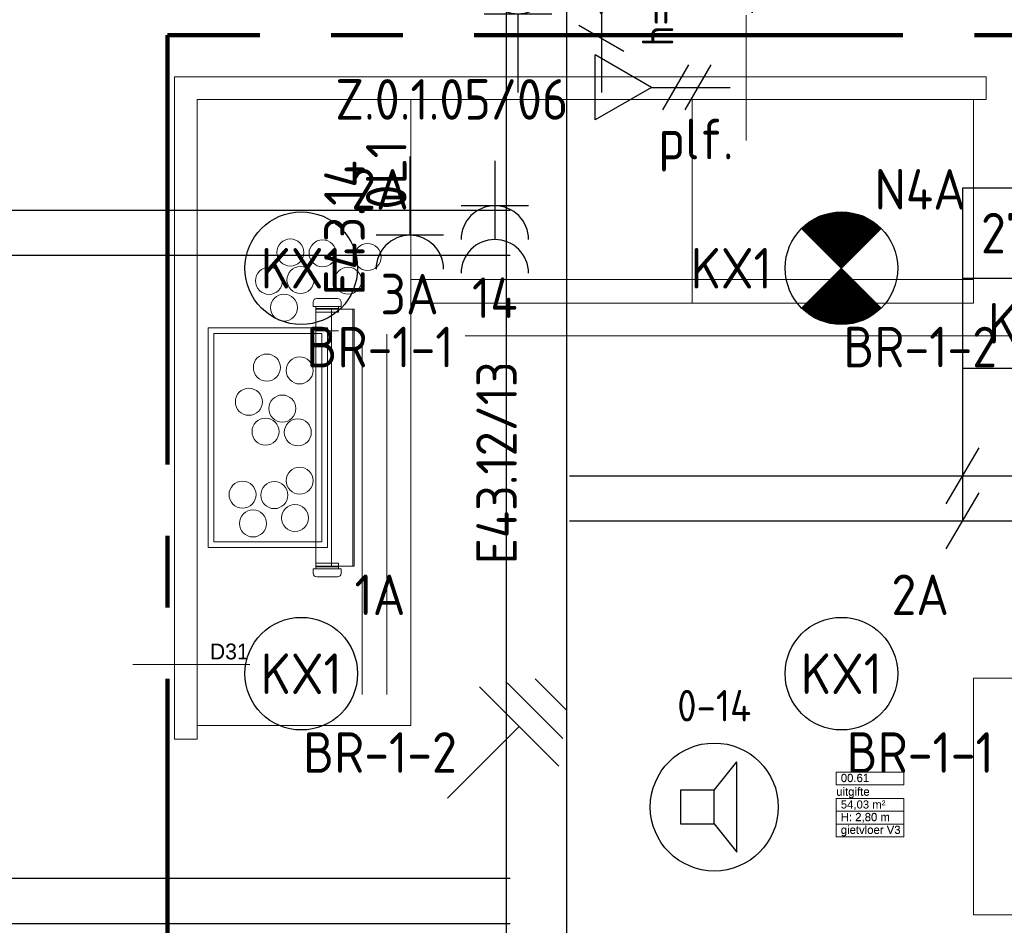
# Model space of a CAD drawing. Header units: millimetres. Extents: x -39149 to 267781, y -2340 to 58540.
# Tile 54 of 244: x 24236 to 28610, y 2483 to 6503. Entities that reach past the tile are written whole.
import ezdxf
from ezdxf.enums import TextEntityAlignment as Align

# ---------------------------------------------------------------- set-up
doc = ezdxf.new("R2010")
doc.units = ezdxf.units.MM
doc.header["$LTSCALE"] = 100
doc.header["$MEASUREMENT"] = 0
for name, pattern in [('B0605', [141, 70, -35, 1, -35]), ('B0703', [93.740001, 62.5, -31.240001]), ('CENTER2', [28.575, 19.05, -3.175, 3.175, -3.175]), ('E_GOOT2', [2000, 1000, 1000])]:
    doc.linetypes.add(name, pattern=pattern)
for name, color, linetype in [('45 Plafond', 7, 'Continuous'), ('73 Keuken', 7, 'Continuous'), ('82 Interieur', 7, 'Continuous'), ('A Markers details', 7, 'Continuous'), ('A Stramien', 7, 'Continuous'), ('AL$1A---_ALGEMEEN', 8, 'Continuous'), ('AL$1A---_ALGEMEEN--bestaand', 9, 'Continuous'), ('EL6121--', 3, 'Continuous'), ('EL6122--_L', 4, 'Continuous'), ('EL6131--_KG', 3, 'Continuous'), ('EL6222--_KRACHT_230', 3, 'Continuous'), ('EL6311--_LICHT_BINNEN', 3, 'Continuous'), ('EL6421--_GELUID', 3, 'Continuous'), ('EL6441--_DATACOM', 3, 'Continuous'), ('handhaven - AL$1A---_ALGEMEEN', 8, 'Continuous'), ('INDELING--bestaand', 7, 'Continuous'), ('Z Ruimteoppervlak', 7, 'Continuous'), ('Z Ruimteoppervlak Zone label', 7, 'Continuous'), ('Z Ruimteoppervlak Zone tekst', 7, 'Continuous')]:
    doc.layers.add(name, color=color, linetype=linetype)
doc.styles.add('buro-012', font='isocp.shx', dxfattribs={"height": 120})
doc.styles.add('BURO-018', font='isocp.shx', dxfattribs={"height": 180})
doc.styles.add('GENERATED_STYLE_1', font='arial.ttf')
doc.styles.add('GENERATED_STYLE_2', font='swiss.ttf')
doc.styles.add('GENERATED_STYLE_3', font='swiss.ttf', dxfattribs={"width": 0.96})
doc.styles.add('STABICAD-018', font='ISOCP.SHX', dxfattribs={"height": 1.8})
doc.styles.get("Standard").update_dxf_attribs({"font": 'txt', "bigfont": 'BIGFONT.SHX'})

# ---------------------------------------------------------------- blocks, each defined once
blk = doc.blocks.new('uitgifte_00.61_46_7', base_point=(28014, 3021.3))
at = {"layer": 'Z Ruimteoppervlak Zone label', "color": 8, "linetype": 'Continuous', "lineweight": 0}
for p, q in [((27863.6, 3162.7), (28164.3, 3162.7)), ((27863.6, 3106.1), (27863.6, 3162.7)), ((28164.3, 3162.7), (28164.3, 3106.1)), ((28164.3, 3106.1), (27863.6, 3106.1)), ((27863.6, 3045.8), (28164.3, 3045.8)), ((27863.6, 2989.2), (27863.6, 3045.8)), ((28164.3, 3045.8), (28164.3, 2989.2)), ((28164.3, 2989.2), (27863.6, 2989.2)), ((27863.6, 2989.2), (28164.3, 2989.2)), ((27863.6, 2932.6), (27863.6, 2989.2)), ((28164.3, 2989.2), (28164.3, 2932.6)), ((28164.3, 2932.6), (27863.6, 2932.6)), ((27863.6, 2932.6), (28164.3, 2932.6)), ((27863.6, 2876.1), (27863.6, 2932.6)), ((28164.3, 2932.6), (28164.3, 2876.1)), ((28164.3, 2876.1), (27863.6, 2876.1))]:
    blk.add_line(p, q, dxfattribs=at)
at = {"linetype": 'Continuous', "lineweight": 0, "flags": 1}
for tag in ['ROOM_AREA', 'ROOM_PERIM', 'ROOM_WALLS_SURF', 'ROOM_DOORS_SURF', 'ROOM_WINDS_SURF', 'ROOM_BASELEV', 'ROOM_NET_AREA', 'ROOM_REDUCED_AREA', 'ROOM_CALC_AREA', 'ROOM_VOLUME']:
    blk.add_attdef(tag, text='', height=2000, dxfattribs=at).set_placement((28014, 2449.9), align=Align.BOTTOM_LEFT)
at = {"layer": 'Z Ruimteoppervlak Zone tekst', "color": 2, "lineweight": 0, "insert": (27883.6, 3037.6), "char_height": 36, "attachment_point": 1, "style": 'GENERATED_STYLE_1'}
blk.add_mtext('{54,03 m²}', dxfattribs=at)
at = {"layer": 'Z Ruimteoppervlak Zone tekst', "color": 2, "lineweight": 0}
for tag, style, p in [('ROOM_NUMBER', 'GENERATED_STYLE_1', (27883.6, 3107.8)), ('ROOM_NAME', 'GENERATED_STYLE_2', (27863.6, 3047.2)), ('ROOM_HEIGHT', 'GENERATED_STYLE_1', (27883.6, 2934.3)), ('BASEC', 'GENERATED_STYLE_1', (27883.6, 2877.8))]:
    blk.add_attdef(tag, text='', height=36, dxfattribs=dict(at, style=style)).set_placement(p, align=Align.BOTTOM_LEFT)
blk = doc.blocks.new('Slab_152_7', base_point=(61.5, 11625))
at = {"layer": '45 Plafond', "color": 8, "linetype": 'Continuous', "lineweight": 0}
blk.add_lwpolyline([(61.5, 11625), (7161.5, 11625), (7161.5, 7850), (18261.5, 7850), (18261.5, 10250), (18050.2, 10250), (18050.2, 11625), (35849.9, 11625), (35849.9, 11400), (36099.9, 11400), (36099.9, 12175), (39053.2, 12175), (39053.2, 11445), (43211.5, 11445), (43211.5, 10132), (43211.5, 5466.1), (41411.5, 5466.1), (41411.5, 10199.6), (34211.5, 10199.6), (34211.5, 612.1, -0.138201), (61.5, 5162.9)], format="xyb", close=True, dxfattribs=at)
blk = doc.blocks.new('Slab_202_7', base_point=(28473.7, 6149.6))
at = {"layer": '82 Interieur', "color": 8, "linetype": 'Continuous', "lineweight": 0}
blk.add_lwpolyline([(28473.7, 6149.6), (28473.7, 5349.6), (27223.7, 5349.6), (27223.7, 6149.6)], close=True, dxfattribs=at)
blk = doc.blocks.new('Slab_204_7', base_point=(30473.7, 2529.6))
at = {"layer": '82 Interieur', "color": 8, "linetype": 'Continuous', "lineweight": 0}
blk.add_lwpolyline([(30473.7, 2529.6), (28473.7, 2529.6), (28473.7, 3579.6), (30473.7, 3579.6)], close=True, dxfattribs=at)
blk = doc.blocks.new('Slab_213_7', base_point=(28529.8, 6249.7))
at = {"layer": '82 Interieur', "color": 8, "linetype": 'Continuous', "lineweight": 0}
blk.add_lwpolyline([(28529.8, 6249.7), (28529.8, 6149.7), (25023.7, 6149.7), (25023.7, 3309.8), (24923.7, 3309.8), (24923.7, 6249.7)], close=True, dxfattribs=at)
blk = doc.blocks.new('Slab_214_7', base_point=(25973.7, 6149.6))
at = {"layer": '82 Interieur', "color": 8, "linetype": 'Continuous', "lineweight": 0}
blk.add_lwpolyline([(25973.7, 6149.6), (25023.7, 6149.6), (25023.7, 3369.8), (25973.7, 3369.8), (25973.7, 5245.7)], close=True, dxfattribs=at)
blk = doc.blocks.new('Slab_215_7', base_point=(27223.7, 6149.6))
at = {"layer": '82 Interieur', "color": 8, "linetype": 'Continuous', "lineweight": 0}
blk.add_lwpolyline([(27223.7, 6149.6), (25973.7, 6149.6), (25973.7, 5349.6), (27223.7, 5349.6)], close=True, dxfattribs=at)
blk = doc.blocks.new('Slab_216_7', base_point=(25973.7, 5349.6))
at = {"layer": '82 Interieur', "color": 8, "linetype": 'Continuous', "lineweight": 0}
blk.add_lwpolyline([(25973.7, 5349.6), (25973.7, 5245.7), (27223.7, 5245.7), (27223.7, 5349.6)], close=True, dxfattribs=at)
blk = doc.blocks.new('Slab_217_7', base_point=(27223.7, 5349.6))
at = {"layer": '82 Interieur', "color": 8, "linetype": 'Continuous', "lineweight": 0}
blk.add_lwpolyline([(27223.7, 5349.6), (27223.7, 5245.7), (28473.7, 5245.7), (28473.7, 5349.6)], close=True, dxfattribs=at)
blk = doc.blocks.new('Slab_225_7', base_point=(25072.7, 5135.2))
at = {"layer": '82 Interieur', "color": 8, "linetype": 'Continuous', "lineweight": 0}
blk.add_lwpolyline([(25072.7, 5135.2), (25602.7, 5135.2), (25602.7, 4160.2), (25072.7, 4160.2)], close=True, dxfattribs=at)
blk = doc.blocks.new('Slab_226_7', base_point=(25097.7, 5110.2))
at = {"layer": '82 Interieur', "color": 8, "linetype": 'Continuous', "lineweight": 0}
blk.add_lwpolyline([(25097.7, 5110.2), (25577.7, 5110.2), (25577.7, 4185.2), (25097.7, 4185.2)], close=True, dxfattribs=at)
blk = doc.blocks.new('Detail Drawing_18_7', base_point=(25414.9, 3475.9))
at = {"layer": 'A Markers details', "color": 8, "linetype": 'Continuous', "lineweight": 0}
blk.add_line((24738.7, 3641.5), (25258.2, 3641.5), dxfattribs=at)
at = {"layer": 'A Markers details', "color": 3, "lineweight": 0, "insert": (25080.6, 3662.7), "char_height": 70, "attachment_point": 7, "style": 'GENERATED_STYLE_3'}
blk.add_mtext('{D31}', dxfattribs=at)
blk = doc.blocks.new('Detail Drawing_20_7', base_point=(27629.3, 6642.6))
at = {"layer": 'A Markers details', "color": 8, "linetype": 'Continuous', "lineweight": 0}
blk.add_line((27463.8, 5966.5), (27463.8, 6523.6), dxfattribs=at)
at = {"layer": 'A Markers details', "color": 3, "lineweight": 0, "insert": (27485.1, 6701.2), "char_height": 70, "attachment_point": 7, "rotation": 270, "style": 'GENERATED_STYLE_3'}
blk.add_mtext('{D31}', dxfattribs=at)
blk = doc.blocks.new('Standard grid marker_9')
at = {"layer": 'A Stramien', "color": 8, "linetype": 'B0605', "lineweight": 0}
blk.add_line((4000, 0), (53996.3, 0), dxfattribs=at)
at = {"layer": 'A Stramien', "color": 4, "lineweight": 0, "style": 'GENERATED_STYLE_3'}
blk.add_attdef('AC_MARKERTEXT_1', text='', height=100, dxfattribs=at).set_placement((-139.2, -80), align=Align.BOTTOM_LEFT)
blk = doc.blocks.new('uitgifte_00.61_46_8', base_point=(28014, 3021.3))
at = {"layer": 'Z Ruimteoppervlak Zone label', "color": 8, "linetype": 'Continuous', "lineweight": 0}
for p, q in [((27863.6, 3162.7), (28164.3, 3162.7)), ((27863.6, 3106.1), (27863.6, 3162.7)), ((28164.3, 3162.7), (28164.3, 3106.1)), ((28164.3, 3106.1), (27863.6, 3106.1)), ((27863.6, 3045.8), (28164.3, 3045.8)), ((27863.6, 2989.2), (27863.6, 3045.8)), ((28164.3, 3045.8), (28164.3, 2989.2)), ((28164.3, 2989.2), (27863.6, 2989.2)), ((27863.6, 2989.2), (28164.3, 2989.2)), ((27863.6, 2932.6), (27863.6, 2989.2)), ((28164.3, 2989.2), (28164.3, 2932.6)), ((28164.3, 2932.6), (27863.6, 2932.6)), ((27863.6, 2932.6), (28164.3, 2932.6)), ((27863.6, 2876.1), (27863.6, 2932.6)), ((28164.3, 2932.6), (28164.3, 2876.1)), ((28164.3, 2876.1), (27863.6, 2876.1))]:
    blk.add_line(p, q, dxfattribs=at)
blk = doc.blocks.new('1115B3A')
at = {"layer": 'handhaven - AL$1A---_ALGEMEEN', "color": 0, "linetype": 'Continuous'}
blk.add_circle((0, 0), 2.5, dxfattribs=at)
at = {"layer": 'handhaven - AL$1A---_ALGEMEEN', "color": 0, "linetype": 'Continuous', "style": 'BURO-018'}
for tag, p in [('CIRCUIT', (0, 5)), ('PANEL', (0, 5)), ('SUBCIRCUIT', (4.5, 5)), ('LIGHTFIXTURECODE', (0, 0)), ('SWITCHCODE', (4.5, -1))]:
    blk.add_attdef(tag, text='', height=1.8, dxfattribs=at).set_placement(p, align=Align.MIDDLE)
blk = doc.blocks.new('E00018')
at = {"color": 0, "linetype": 'Continuous'}
for p, q in [((-1.768, -1.768), (1.768, 1.768)), ((1.768, -1.768), (-1.768, 1.768))]:
    blk.add_line(p, q, dxfattribs=at)
at = {"color": 0, "linetype": 'Continuous', "const_width": 2.5}
for points in [[(-0.884, 0.884, -0.198912), (0, 1.25, -0.198912), (0.884, 0.884, -1)], [(-0.884, -0.884, 0.198912), (0, -1.25, 0.198912), (0.884, -0.884, 1)]]:
    blk.add_lwpolyline(points, format="xyb", dxfattribs=at)
blk = doc.blocks.new('1115B3A-NO1')
at = {"color": 0, "linetype": 'Continuous'}
blk.add_circle((0, 0), 2.5, dxfattribs=at)
at = {"color": 0, "zscale": 100}
blk.add_blockref('E00018', (0, 0), dxfattribs=at)
at = {"color": 0, "linetype": 'Continuous', "style": 'BURO-018'}
for tag, p in [('CIRCUIT', (0, 5)), ('PANEL', (0, 5)), ('SUBCIRCUIT', (4.5, 5)), ('LIGHTFIXTURECODE', (0, 0)), ('SWITCHCODE', (4.5, -1))]:
    blk.add_attdef(tag, text='', height=1.8, dxfattribs=at).set_placement(p, align=Align.MIDDLE)
blk = doc.blocks.new('E00129')
at = {"color": 0, "linetype": 'Continuous'}
for p, q in [((-11, 8), (-11, 0)), ((11, 8), (-11, 8)), ((-6, 8), (-6, 0)), ((-1, 8), (-1, 4)), ((4, 8), (4, 0)), ((11, 0), (11, 8)), ((-11, 4), (11, 4)), ((-11, 0), (11, 0))]:
    blk.add_line(p, q, dxfattribs=at)
at = {"color": 0, "linetype": 'Continuous', "style": 'BURO-018'}
for tag, p in [('E_TEXT1', (-8.5, 6)), ('E_TEXT2', (-3.5, 6)), ('E_TEXT3', (1.5, 6)), ('E_TEXT4', (7.5, 6)), ('E_TEXT5', (-8.5, 2)), ('E_TEXT6', (-1, 2)), ('E_TEXT7', (7.5, 2))]:
    blk.add_attdef(tag, text='', height=1.8, dxfattribs=at).set_placement(p, align=Align.MIDDLE)
blk = doc.blocks.new('E00153')
at = {"color": 0, "linetype": 'Continuous'}
for p, q in [((-1.443, 7), (1.443, 7)), ((0, 4.5), (-1.443, 7)), ((0, 4.5), (1.443, 7)), ((0, 4.5), (0, 1)), ((-1, 4), (1, 2.845)), ((-1, 3), (1, 1.845))]:
    blk.add_line(p, q, dxfattribs=at)
at = {"color": 7, "style": 'BURO-018'}
for tag, p in [('COMMENT1', (-6, 12)), ('COMMENT2', (6, 12)), ('DATACOM1', (-6, 9)), ('DATACOM2', (6, 9))]:
    blk.add_attdef(tag, text='', height=1.8, dxfattribs=at).set_placement(p, align=Align.MIDDLE)
at = {"color": 0, "style": 'BURO-018'}
blk.add_attdef('TEXT1', text='', height=1.8, dxfattribs=at).set_placement((2.5, 6), align=Align.MIDDLE)
at = {"color": 0, "linetype": 'Continuous', "style": 'BURO-018', "flags": 1}
blk.add_attdef('ARTICLECODE', text='', height=1.8, dxfattribs=at).set_placement((0, 0), align=Align.MIDDLE)
blk = doc.blocks.new('E00497')
at = {"color": 0}
for p, q in [((0, 0.75), (1, 2)), ((1, -2), (1, 2)), ((0, 0.75), (-1.5, 0.75)), ((0, -0.75), (0, 0.75)), ((-1.5, -0.75), (0, -0.75)), ((0, -0.75), (1, -2))]:
    blk.add_line(p, q, dxfattribs=at)
blk.add_line((-1.5, 0.75), (-1.5, -0.75))
blk.add_circle((0, 0), 2.841, dxfattribs=at)
at = {"color": 0, "linetype": 'Continuous', "style": 'BURO-018'}
blk.add_attdef('TEXT1', text='', height=1.8, dxfattribs=at).set_placement((0, 4.5), align=Align.MIDDLE)
at = {"color": 0, "linetype": 'Continuous', "style": 'BURO-018', "flags": 1}
blk.add_attdef('ARTICLECODE', text='', height=1.8, dxfattribs=at).set_placement((0, 0), align=Align.MIDDLE)
blk = doc.blocks.new('021501')
at = {"layer": 'AL$1A---_ALGEMEEN--bestaand', "color": 0, "linetype": 'Continuous'}
for p, q in [((0, -4.5), (0, 0)), ((-2.5, -4.5), (2.5, -4.5)), ((-1.75, -5.5), (1.75, -5.5)), ((-1, -6.5), (1, -6.5))]:
    blk.add_line(p, q, dxfattribs=at)
at = {"layer": 'AL$1A---_ALGEMEEN--bestaand', "color": 0, "linetype": 'Continuous', "style": 'BURO-018', "flags": 1}
blk.add_attdef('ARTICLECODE', text='', height=1.8, dxfattribs=at).set_placement((0, 0), align=Align.MIDDLE)
blk = doc.blocks.new('E00152')
at = {"color": 0, "linetype": 'Continuous'}
for p, q in [((-1.443, 7), (1.443, 7)), ((0, 4.5), (-1.443, 7)), ((0, 4.5), (1.443, 7)), ((0, 4.5), (0, 1)), ((-1, 4), (1, 2.845))]:
    blk.add_line(p, q, dxfattribs=at)
at = {"color": 7, "style": 'BURO-018'}
for tag, p in [('COMMENT1', (0, 12)), ('DATACOM1', (0, 9))]:
    blk.add_attdef(tag, text='', height=1.8, dxfattribs=at).set_placement(p, align=Align.MIDDLE)
at = {"color": 0, "style": 'BURO-018'}
blk.add_attdef('TEXT1', text='', height=1.8, dxfattribs=at).set_placement((2.5, 6), align=Align.MIDDLE)
at = {"color": 0, "linetype": 'Continuous', "style": 'BURO-018', "flags": 1}
blk.add_attdef('ARTICLECODE', text='', height=1.8, dxfattribs=at).set_placement((0, 0), align=Align.MIDDLE)
blk = doc.blocks.new('111304')
at = {"color": 0, "linetype": 'Continuous'}
for p, q in [((-1.5, 4.5), (1.5, 4.5)), ((0, 1), (0, 4.5))]:
    blk.add_line(p, q, dxfattribs=at)
blk.add_arc((0, 6), 1.5, 180, 0, dxfattribs=at)
at = {"color": 0, "linetype": 'Continuous', "style": 'BURO-018'}
for tag, p in [('PANEL', (0, 11.5)), ('CIRCUIT', (0, 8.5)), ('SUBCIRCUIT', (4.5, 8.5))]:
    blk.add_attdef(tag, text='', height=1.8, dxfattribs=at).set_placement(p, align=Align.MIDDLE)
at = {"color": 0, "linetype": 'Continuous', "style": 'BURO-018', "flags": 1}
for tag, p in [('POWERCODE', (13, 8.5)), ('ARTICLECODE', (0, 0))]:
    blk.add_attdef(tag, text='', height=1.8, dxfattribs=at).set_placement(p, align=Align.MIDDLE)
blk = doc.blocks.new('111304A')
at = {"layer": 'AL$1A---_ALGEMEEN', "color": 0, "linetype": 'Continuous'}
for p, q in [((0, 1), (0, 4.5)), ((-1.5, 3), (1.5, 3))]:
    blk.add_line(p, q, dxfattribs=at)
for centre in [(0, 6), (0, 4.5)]:
    blk.add_arc(centre, 1.5, 180, 0, dxfattribs=at)
at = {"layer": 'AL$1A---_ALGEMEEN', "color": 0, "linetype": 'Continuous', "style": 'BURO-018'}
for tag, p in [('CIRCUIT', (0, 8.5)), ('PANEL', (0, 8.5)), ('SUBCIRCUIT', (4.5, 8.5))]:
    blk.add_attdef(tag, text='', height=1.8, dxfattribs=at).set_placement(p, align=Align.MIDDLE)
at = {"layer": 'AL$1A---_ALGEMEEN', "color": 0, "linetype": 'Continuous', "style": 'BURO-018', "flags": 1}
for tag, p in [('POWERCODE', (13, 8.5)), ('ARTICLECODE', (0, 0))]:
    blk.add_attdef(tag, text='', height=1.8, dxfattribs=at).set_placement(p, align=Align.MIDDLE)

msp = doc.modelspace()

# ---------------------------------------------------------------- linework, layer by layer
at = {"layer": '73 Keuken', "color": 8, "linetype": 'Continuous', "lineweight": 0}
for p, q in [((25539, 5249.4), (25539, 5230.2)), ((25647.7, 5265.7), (25555.2, 5265.7)), ((25664, 5230.2), (25664, 5249.4)), ((25539, 5230.2), (25551.5, 5230.2)), ((25551.5, 5230.2), (25551.5, 5205.2)), ((25551.5, 5230.2), (25651.5, 5230.2)), ((25551.5, 5221.2), (25651.5, 5221.2)), ((25721.1, 5218.2), (25551.5, 5218.2)), ((25551.5, 5218.2), (25551.5, 4077.2)), ((25621.5, 4077.2), (25621.5, 5218.2)), ((25621.5, 5218.2), (25715.4, 5218.2)), ((25651.5, 5205.2), (25651.5, 5230.2)), ((25651.5, 5230.2), (25664, 5230.2)), ((25715.4, 5218.2), (25715.4, 4077.2)), ((25721.1, 4077.2), (25721.1, 5218.2)), ((25551.5, 5205.2), (25651.5, 5205.2)), ((25551.5, 5122.1), (25651.5, 5122.1)), ((25757.4, 3507.8), (25757.4, 5107.8)), ((25867.4, 3507.8), (25867.4, 5107.8)), ((25551.5, 4065.2), (25551.5, 4090.2)), ((25551.5, 4090.2), (25651.5, 4090.2)), ((25551.5, 4077.2), (25651.5, 4077.2)), ((25551.5, 4077.2), (25721.1, 4077.2)), ((25551.5, 4074.2), (25651.5, 4074.2)), ((25715.4, 4077.2), (25621.5, 4077.2)), ((25651.5, 4090.2), (25651.5, 4065.2)), ((25539, 4045.9), (25539, 4065.2)), ((25539, 4065.2), (25551.5, 4065.2)), ((25551.5, 4065.2), (25651.5, 4065.2)), ((25647.7, 4029.7), (25555.2, 4029.7)), ((25651.5, 4065.2), (25664, 4065.2)), ((25664, 4065.2), (25664, 4045.9))]:
    msp.add_line(p, q, dxfattribs=at)
for centre in [(25437.8, 5469.9), (25581.2, 5466.4), (25781.2, 5449.8), (25343.3, 5344.1), (25483.2, 5347.6), (25694.7, 5345.2), (25409.8, 5225.2), (25333.7, 4959.2), (25479.2, 4946.4), (25253.7, 4807.2), (25402.7, 4777.2), (25327.8, 4674.9), (25471.2, 4671.4), (25479.7, 4457.2), (25225.7, 4395.2), (25366.8, 4392.9), (25458.7, 4291.2), (25272.3, 4267.1)]:
    msp.add_circle(centre, 60, dxfattribs=at)
for centre, start, end in [((25555.2, 5249.4), 90, 180), ((25647.7, 5249.4), 0, 90), ((25555.2, 4045.9), 180, 270), ((25647.7, 4045.9), 270, 0)]:
    msp.add_arc(centre, 16.2, start, end, dxfattribs=at)
at = {"layer": '73 Keuken', "color": 8, "linetype": 'B0703', "lineweight": 0}
msp.add_arc((25211.3, 63523.1), 64420.4, 245.958382, 293.907461, dxfattribs=at)
at = {"layer": 'EL6122--_L'}
msp.add_arc((25186.5, 63538.5), 63640.1, 246.67311, 293.32689, dxfattribs=at)
at = {"layer": 'EL6131--_KG'}
for p, q in [((26396.5, 9580.4), (26396.5, 89.3)), ((26666.5, 89.3), (26666.5, 9580.4))]:
    msp.add_line(p, q, dxfattribs=at)
at = {"layer": 'EL6131--_KG', "linetype": 'E_GOOT2'}
for p, q in [((1657.9, 5657.8), (26415.3, 5657.8)), ((1657.9, 5457.8), (26415.3, 5457.8)), ((28423.6, 4955.9), (28423.6, 4278.2)), ((28497.2, 4602.6), (28349.9, 4353.8)), ((26678, 4478.2), (39696.2, 4478.2)), ((28497.2, 4402.6), (28349.9, 4153.8)), ((26678, 4278.2), (39696.2, 4278.2)), ((8581.9, 2691.7), (26415.3, 2691.7)), ((8381.9, 2491.7), (26415.3, 2491.7))]:
    msp.add_line(p, q, dxfattribs=at)
at = {"layer": 'INDELING--bestaand', "linetype": 'CENTER2', "lineweight": 100}
for p, q in [((31017.4, 6434.1), (24891.8, 6434.1)), ((24891.8, 6434.1), (24891.8, -1989.8))]:
    msp.add_line(p, q, dxfattribs=at)

# ---------------------------------------------------------------- block references
at = {"layer": '45 Plafond', "color": 252, "linetype": 'Continuous', "lineweight": 0}
msp.add_blockref('Slab_152_7', (61.5, 11625), dxfattribs=at)
at = {"layer": '82 Interieur', "color": 30, "linetype": 'Continuous', "lineweight": 0}
for name, p in [('Slab_213_7', (28529.8, 6249.7)), ('Slab_214_7', (25973.7, 6149.6)), ('Slab_215_7', (27223.7, 6149.6)), ('Slab_202_7', (28473.7, 6149.6)), ('Slab_216_7', (25973.7, 5349.6)), ('Slab_217_7', (27223.7, 5349.6)), ('Slab_225_7', (25072.7, 5135.2)), ('Slab_226_7', (25097.7, 5110.2)), ('Slab_204_7', (30473.7, 2529.6))]:
    msp.add_blockref(name, p, dxfattribs=at)
at = {"layer": 'A Markers details', "color": 9, "lineweight": 0}
for name, p in [('Detail Drawing_20_7', (27629.3, 6642.6)), ('Detail Drawing_18_7', (25414.9, 3475.9))]:
    msp.add_blockref(name, p, dxfattribs=at)
at = {"layer": 'A Stramien', "color": 1, "linetype": 'Continuous', "lineweight": 0, "zscale": 1000}
msp.add_blockref('Standard grid marker_9', (-5984.8, 5100.3), dxfattribs=at)
at = {"layer": 'EL6121--', "linetype": 'Continuous', "xscale": -100, "yscale": 100, "zscale": 100, "rotation": 135.0000000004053}
msp.add_blockref('021501', (26136.5, 3047.5), dxfattribs=at)
at = {"layer": 'EL6131--_KG', "linetype": 'E_GOOT2', "xscale": 100, "yscale": 100, "zscale": 100}
msp.add_blockref('E00129', (29523.6, 4955.9), dxfattribs=at).add_auto_attribs({'E_TEXT1': '270', 'E_TEXT2': '60', 'E_TEXT3': '2', 'E_TEXT4': 'V', 'E_TEXT5': 'KG'})
at = {"layer": 'EL6222--_KRACHT_230', "linetype": 'Continuous'}
ref = msp.add_blockref('111304', (26449.6, 6079.7), dxfattribs=dict(at, xscale=100, yscale=100, zscale=100))
ref.add_attrib('SUBCIRCUIT', 'Info scherm', dxfattribs={"layer": '0', "color": 1, "linetype": 'ByBlock', "height": 180, "rotation": 90, "style": 'BURO-018'}).set_placement((26478.8, 7333.8), align=Align.MIDDLE)
ref = msp.add_blockref('111304', (25968.9, 5996.3), dxfattribs=dict(at, xscale=100, yscale=100, zscale=100, rotation=180))
ref.add_attrib('CIRCUIT', '3A', dxfattribs={"layer": '0', "color": 3, "linetype": 'ByBlock', "height": 180, "style": 'BURO-018'}).set_placement((25968, 5285.2), align=Align.MIDDLE)
ref.add_attrib('PANEL', '0L1', dxfattribs={"layer": '0', "color": 10, "linetype": 'ByBlock', "height": 180, "rotation": 90, "style": 'BURO-018'}).set_placement((25864.2, 5814.8), align=Align.MIDDLE)
ref.add_attrib('SUBCIRCUIT', 'E43.14', dxfattribs={"layer": '0', "color": 3, "linetype": 'ByBlock', "height": 180, "rotation": 90, "style": 'BURO-018'}).set_placement((25678.3, 5578.7), align=Align.MIDDLE)
ref = msp.add_blockref('111304A', (26346.6, 5977.5), dxfattribs=dict(at, xscale=100, yscale=100, rotation=180))
ref.add_attrib('CIRCUIT', '14', dxfattribs={"layer": '0', "color": 3, "linetype": 'ByBlock', "height": 180, "style": 'STABICAD-018'}).set_placement((26346.6, 5269.4), align=Align.MIDDLE)
ref.add_attrib('SUBCIRCUIT', 'E43.12/13', dxfattribs={"layer": '0', "color": 3, "linetype": 'ByBlock', "height": 180, "rotation": 90, "style": 'STABICAD-018'}).set_placement((26354, 4536.1), align=Align.MIDDLE)
at = {"layer": 'EL6311--_LICHT_BINNEN', "linetype": 'Continuous'}
ref = msp.add_blockref('1115B3A', (25486.5, 5400.3), dxfattribs=dict(at, xscale=100, yscale=100, zscale=100))
ref.add_attrib('CIRCUIT', '2A', dxfattribs={"layer": '0', "color": 3, "linetype": 'ByBlock', "height": 180, "style": 'BURO-018'}).set_placement((25836.5, 5750.3), align=Align.MIDDLE)
ref.add_attrib('LIGHTFIXTURECODE', 'KX1', dxfattribs={"layer": '0', "color": 3, "linetype": 'ByBlock', "height": 180, "style": 'BURO-018'}).set_placement((25486.5, 5400.3), align=Align.MIDDLE)
ref.add_attrib('SWITCHCODE', 'BR-1-1', dxfattribs={"layer": '0', "color": 3, "linetype": 'ByBlock', "height": 180, "style": 'BURO-018'}).set_placement((25836.5, 5050.3), align=Align.MIDDLE)
ref = msp.add_blockref('1115B3A-NO1', (27886.5, 5400.3), dxfattribs=dict(at, xscale=100, yscale=100, zscale=100))
ref.add_attrib('CIRCUIT', 'N4A', dxfattribs={"layer": '0', "color": 3, "linetype": 'ByBlock', "height": 180, "style": 'BURO-018'}).set_placement((28236.5, 5750.3), align=Align.MIDDLE)
ref.add_attrib('LIGHTFIXTURECODE', 'KX1', dxfattribs={"layer": '0', "color": 3, "linetype": 'ByBlock', "height": 180, "style": 'BURO-018'}).set_placement((27397.1, 5400.3), align=Align.MIDDLE)
ref.add_attrib('SWITCHCODE', 'BR-1-2', dxfattribs={"layer": '0', "color": 3, "linetype": 'ByBlock', "height": 180, "style": 'BURO-018'}).set_placement((28236.5, 5050.3), align=Align.MIDDLE)
ref = msp.add_blockref('1115B3A', (25486.5, 3600.3), dxfattribs=dict(at, xscale=100, yscale=100, zscale=100))
ref.add_attrib('CIRCUIT', '1A', dxfattribs={"layer": '0', "color": 3, "linetype": 'ByBlock', "height": 180, "style": 'BURO-018'}).set_placement((25836.5, 3950.3), align=Align.MIDDLE)
ref.add_attrib('LIGHTFIXTURECODE', 'KX1', dxfattribs={"layer": '0', "color": 3, "linetype": 'ByBlock', "height": 180, "style": 'BURO-018'}).set_placement((25486.5, 3600.3), align=Align.MIDDLE)
ref.add_attrib('SWITCHCODE', 'BR-1-2', dxfattribs={"layer": '0', "color": 3, "linetype": 'ByBlock', "height": 180, "style": 'BURO-018'}).set_placement((25836.5, 3250.3), align=Align.MIDDLE)
ref = msp.add_blockref('1115B3A', (27886.5, 3600.3), dxfattribs=dict(at, xscale=100, yscale=100, zscale=100))
ref.add_attrib('CIRCUIT', '2A', dxfattribs={"layer": '0', "color": 3, "linetype": 'ByBlock', "height": 180, "style": 'BURO-018'}).set_placement((28236.5, 3950.3), align=Align.MIDDLE)
ref.add_attrib('LIGHTFIXTURECODE', 'KX1', dxfattribs={"layer": '0', "color": 3, "linetype": 'ByBlock', "height": 180, "style": 'BURO-018'}).set_placement((27886.5, 3600.3), align=Align.MIDDLE)
ref.add_attrib('SWITCHCODE', 'BR-1-1', dxfattribs={"layer": '0', "color": 3, "linetype": 'ByBlock', "height": 180, "style": 'BURO-018'}).set_placement((28236.5, 3250.3), align=Align.MIDDLE)
at = {"layer": 'EL6421--_GELUID', "linetype": 'Continuous'}
ref = msp.add_blockref('E00497', (27321.5, 3008.2), dxfattribs=dict(at, xscale=100, yscale=100, zscale=100))
ref.add_attrib('TEXT1', '0-14', dxfattribs={"layer": '0', "color": 1, "linetype": 'ByBlock', "height": 140, "style": 'buro-012'}).set_placement((27321.5, 3458.2), align=Align.MIDDLE)
at = {"layer": 'EL6441--_DATACOM', "linetype": 'Continuous'}
ref = msp.add_blockref('E00152', (26819.9, 6079.7), dxfattribs=dict(at, xscale=100, yscale=100, zscale=100))
ref.add_attrib('DATACOM1', 'Z.0.1.12', dxfattribs={"layer": '0', "color": 1, "linetype": 'ByBlock', "height": 180, "rotation": 90, "style": 'BURO-018'}).set_placement((26819.9, 7172.3), align=Align.MIDDLE)
ref.add_attrib('TEXT1', 'h=1500+', dxfattribs={"layer": '0', "color": 1, "linetype": 'ByBlock', "height": 140, "rotation": 90, "style": 'buro-012'}).set_placement((27069.9, 6679.7), align=Align.MIDDLE)
ref = msp.add_blockref('E00153', (27492.8, 6202.7), dxfattribs=dict(at, xscale=100, yscale=100, zscale=100, rotation=90))
ref.add_attrib('ARTICLECODE', 'plf.', dxfattribs={"layer": '0', "color": 3, "linetype": 'ByBlock', "height": 180, "style": 'BURO-018'}).set_placement((27239.8, 5947.1), align=Align.MIDDLE)
ref.add_attrib('DATACOM1', 'Z.0.1.05/06', dxfattribs={"layer": '0', "color": 1, "linetype": 'ByBlock', "height": 180, "style": 'BURO-018'}).set_placement((26155.4, 6149.6), align=Align.MIDDLE)
at = {"layer": 'Z Ruimteoppervlak', "color": 2, "linetype": 'Continuous', "lineweight": 0}
ref = msp.add_blockref('uitgifte_00.61_46_7', (28014, 3021.3), dxfattribs=at)
ref.add_attrib('ROOM_NAME', 'uitgifte', dxfattribs={"layer": 'Z Ruimteoppervlak Zone tekst', "color": 2, "linetype": 'Continuous', "lineweight": 0, "height": 36, "style": 'GENERATED_STYLE_2'}).set_placement((27863.6, 3047.2), align=Align.BOTTOM_LEFT)
ref.add_attrib('ROOM_NUMBER', '00.61', dxfattribs={"layer": 'Z Ruimteoppervlak Zone tekst', "color": 2, "linetype": 'Continuous', "lineweight": 0, "height": 36, "style": 'GENERATED_STYLE_1'}).set_placement((27883.6, 3107.8), align=Align.BOTTOM_LEFT)
ref.add_attrib('ROOM_HEIGHT', 'H: 2,80 m', dxfattribs={"layer": 'Z Ruimteoppervlak Zone tekst', "color": 2, "linetype": 'Continuous', "lineweight": 0, "height": 36, "style": 'GENERATED_STYLE_1'}).set_placement((27883.6, 2934.3), align=Align.BOTTOM_LEFT)
ref.add_attrib('BASEC', 'gietvloer V3', dxfattribs={"layer": 'Z Ruimteoppervlak Zone tekst', "color": 2, "linetype": 'Continuous', "lineweight": 0, "height": 36, "style": 'GENERATED_STYLE_1'}).set_placement((27883.6, 2877.8), align=Align.BOTTOM_LEFT)
ref = msp.add_blockref('uitgifte_00.61_46_8', (28014, 3021.3), dxfattribs=at)
ref.add_attrib('ROOM_NAME', 'uitgifte', (27863.6, 3059.2), dxfattribs={"layer": 'Z Ruimteoppervlak Zone tekst', "color": 2, "linetype": 'Continuous', "lineweight": 0, "height": 36, "style": 'GENERATED_STYLE_2'})
ref.add_attrib('ROOM_NUMBER', '00.61', (27883.6, 3119.7), dxfattribs={"layer": 'Z Ruimteoppervlak Zone tekst', "color": 2, "linetype": 'Continuous', "lineweight": 0, "height": 36, "style": 'GENERATED_STYLE_1'})
ref.add_attrib('ROOM_HEIGHT', 'H: 2,80 m', (27883.6, 2946.2), dxfattribs={"layer": 'Z Ruimteoppervlak Zone tekst', "color": 2, "linetype": 'Continuous', "lineweight": 0, "height": 36, "style": 'GENERATED_STYLE_1'})
ref.add_attrib('BASEC', 'gietvloer V3', (27883.6, 2889.6), dxfattribs={"layer": 'Z Ruimteoppervlak Zone tekst', "color": 2, "linetype": 'Continuous', "lineweight": 0, "height": 36, "style": 'GENERATED_STYLE_1'})

doc.saveas('drawing.dxf')
